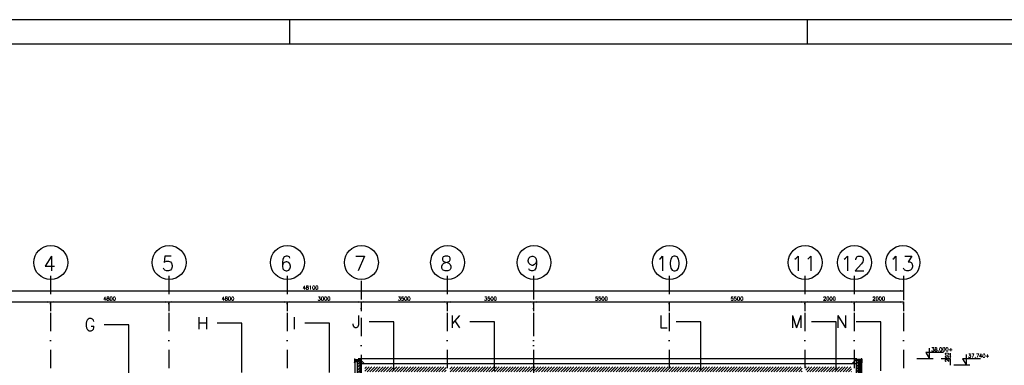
# Model space of a CAD drawing. Extents: x 0 to 118900, y 0 to 84100.
# Tile 16 of 16: x 44943 to 84883, y 70069 to 84100. Entities that reach past the tile are written whole.
import ezdxf
from ezdxf.enums import TextEntityAlignment as Align

# ---------------------------------------------------------------- set-up
doc = ezdxf.new("R2010")
doc.units = 0
doc.header["$LTSCALE"] = 60
doc.header["$MEASUREMENT"] = 0
doc.linetypes.add('CENTER', pattern=[50, 31.25, -6.25, 6.25, -6.25])
doc.linetypes.add('DASHDOT', pattern=[25, 12.5, -6.25, 0, -6.25])
doc.layers.get('0').update_dxf_attribs({"linetype": 'CONTINUOUS'})
for name, color, linetype in [('ARCEERKADER', 8, 'CONTINUOUS'), ('BETON', 8, 'CONTINUOUS'), ('DSN50', 1, 'CENTER'), ('HGTMAAT15', 3, 'CONTINUOUS'), ('KADER', 2, 'CONTINUOUS'), ('LAAG18', 3, 'CONTINUOUS'), ('LAAG25', 4, 'CONTINUOUS'), ('LAAG35', 7, 'CONTINUOUS'), ('LAAG50', 1, 'CONTINUOUS'), ('MAAT15', 3, 'CONTINUOUS'), ('MAAT20', 4, 'CONTINUOUS'), ('STRAMIEN', 3, 'DASHDOT')]:
    doc.layers.add(name, color=color, linetype=linetype)
doc.styles.add('ROMANS', font='romans')

# ---------------------------------------------------------------- blocks, each defined once
blk = doc.blocks.new('ZUDIMTUS')
at = {"color": 3}
blk.add_solid([(0, 0), (-800, -240), (-800, 240)], dxfattribs=at)
blk = doc.blocks.new('ZUHMAAT1')
at = {"layer": 'MAAT20'}
for p, q in [((4.31, 0), (4.31, 2.93)), ((5.26, 0), (0.92, 0)), ((3.3, 1.75), (4.31, 0)), ((8.1, 1.75), (3.3, 1.75))]:
    blk.add_line(p, q, dxfattribs=at)
blk = doc.blocks.new('ZUDIMEND')
blk.add_line((-800, 0), (-1600, 0))
at = {"color": 3}
blk.add_solid([(0, 0), (-800, -240), (-800, 240)], dxfattribs=at)
blk = doc.blocks.new('DRSBL')
at = {"linetype": 'Continuous'}
for p, q in [((0, 0), (-10, 0)), ((0, -20), (0, 0))]:
    blk.add_line(p, q, dxfattribs=at)
blk = doc.blocks.new('*X23')
at = {"color": 0}
for p, q in [((58638, 70200), (58707, 70269)), ((58638, 70088), (58758, 70208)), ((58638, 69976), (58758, 70096)), ((58638, 69863), (58758, 69983)), ((58938, 69827), (59120, 70009)), ((58938, 69939), (59008, 70009)), ((59033, 69809), (59233, 70009)), ((59145, 69809), (59345, 70009)), ((59257, 69809), (59457, 70009)), ((59369, 69809), (59569, 70009)), ((59482, 69809), (59682, 70009)), ((59594, 69809), (59794, 70009)), ((59706, 69809), (59906, 70009)), ((59818, 69809), (60018, 70009)), ((59931, 69809), (60131, 70009)), ((60043, 69809), (60243, 70009)), ((60155, 69809), (60355, 70009)), ((60267, 69809), (60467, 70009)), ((60380, 69809), (60580, 70009)), ((60492, 69809), (60692, 70009)), ((60604, 69809), (60804, 70009)), ((60716, 69809), (60916, 70009)), ((60829, 69809), (61029, 70009)), ((60941, 69809), (61141, 70009)), ((61053, 69809), (61253, 70009)), ((61166, 69809), (61366, 70009)), ((61278, 69809), (61478, 70009)), ((61390, 69809), (61590, 70009)), ((61502, 69809), (61702, 70009)), ((61615, 69809), (61815, 70009)), ((61727, 69809), (61927, 70009)), ((61839, 69809), (62039, 70009)), ((61951, 69809), (62151, 70009)), ((62064, 69809), (62239, 69984)), ((58638, 69751), (58758, 69871)), ((58638, 69639), (58758, 69759)), ((58638, 69527), (58758, 69647)), ((58638, 69414), (58758, 69534)), ((62176, 69809), (62239, 69872)), ((58638, 69302), (58758, 69422)), ((58638, 69190), (58758, 69310)), ((58638, 69078), (58758, 69198)), ((58638, 68965), (58758, 69085)), ((58638, 68853), (58758, 68973)), ((58638, 68741), (58758, 68861)), ((58638, 68629), (58758, 68749)), ((58638, 68516), (58758, 68636)), ((58638, 68404), (58758, 68524)), ((58675, 68329), (58758, 68412))]:
    blk.add_line(p, q, dxfattribs=at)
blk = doc.blocks.new('*X24')
at = {"color": 0}
for p, q in [((62388, 69909), (62488, 70009)), ((62400, 69809), (62600, 70009)), ((62513, 69809), (62713, 70009)), ((62625, 69809), (62825, 70009)), ((62737, 69809), (62937, 70009)), ((62849, 69809), (63049, 70009)), ((62962, 69809), (63162, 70009)), ((63074, 69809), (63274, 70009)), ((63186, 69809), (63386, 70009)), ((63298, 69809), (63498, 70009)), ((63411, 69809), (63611, 70009)), ((63523, 69809), (63723, 70009)), ((63635, 69809), (63835, 70009)), ((63747, 69809), (63947, 70009)), ((63860, 69809), (64060, 70009)), ((63972, 69809), (64172, 70009)), ((64084, 69809), (64284, 70009)), ((64196, 69809), (64396, 70009)), ((64309, 69809), (64509, 70009)), ((64421, 69809), (64621, 70009)), ((64533, 69809), (64733, 70009)), ((64645, 69809), (64845, 70009)), ((64758, 69809), (64958, 70009)), ((64870, 69809), (65070, 70009)), ((64982, 69809), (65182, 70009)), ((65094, 69809), (65294, 70009)), ((65207, 69809), (65407, 70009)), ((65319, 69809), (65519, 70009)), ((65431, 69809), (65631, 70009)), ((65543, 69809), (65743, 70009)), ((65656, 69809), (65856, 70009)), ((65768, 69809), (65968, 70009)), ((65880, 69809), (66080, 70009)), ((65992, 69809), (66192, 70009)), ((66105, 69809), (66305, 70009)), ((66217, 69809), (66417, 70009)), ((66329, 69809), (66529, 70009)), ((66441, 69809), (66641, 70009)), ((66554, 69809), (66754, 70009)), ((66666, 69809), (66866, 70009)), ((66778, 69809), (66978, 70009)), ((66890, 69809), (67090, 70009)), ((67003, 69809), (67203, 70009)), ((67115, 69809), (67315, 70009)), ((67227, 69809), (67427, 70009)), ((67339, 69809), (67539, 70009)), ((67452, 69809), (67652, 70009)), ((67564, 69809), (67764, 70009)), ((67676, 69809), (67876, 70009)), ((67788, 69809), (67988, 70009)), ((67901, 69809), (68101, 70009)), ((68013, 69809), (68213, 70009)), ((68125, 69809), (68325, 70009)), ((68237, 69809), (68437, 70009)), ((68350, 69809), (68550, 70009)), ((68462, 69809), (68662, 70009)), ((68574, 69809), (68774, 70009)), ((68686, 69809), (68886, 70009)), ((68799, 69809), (68999, 70009)), ((68911, 69809), (69111, 70009)), ((69023, 69809), (69223, 70009)), ((69135, 69809), (69335, 70009)), ((69248, 69809), (69448, 70009)), ((69360, 69809), (69560, 70009)), ((69472, 69809), (69672, 70009)), ((69584, 69809), (69784, 70009)), ((69697, 69809), (69897, 70009)), ((69809, 69809), (70009, 70009)), ((69921, 69809), (70121, 70009)), ((70034, 69809), (70234, 70009)), ((70146, 69809), (70346, 70009)), ((70258, 69809), (70458, 70009)), ((70370, 69809), (70570, 70009)), ((70483, 69809), (70683, 70009)), ((70595, 69809), (70795, 70009)), ((70707, 69809), (70907, 70009)), ((70819, 69809), (71019, 70009)), ((70932, 69809), (71132, 70009)), ((71044, 69809), (71244, 70009)), ((71156, 69809), (71356, 70009)), ((71268, 69809), (71468, 70009)), ((71381, 69809), (71581, 70009)), ((71493, 69809), (71693, 70009)), ((71605, 69809), (71805, 70009)), ((71717, 69809), (71917, 70009)), ((71830, 69809), (72030, 70009)), ((71942, 69809), (72142, 70009)), ((72054, 69809), (72254, 70009)), ((72166, 69809), (72366, 70009)), ((72279, 69809), (72479, 70009)), ((72391, 69809), (72591, 70009)), ((72503, 69809), (72703, 70009)), ((72615, 69809), (72815, 70009)), ((72728, 69809), (72928, 70009)), ((72840, 69809), (73040, 70009)), ((72952, 69809), (73152, 70009)), ((73064, 69809), (73264, 70009)), ((73177, 69809), (73377, 70009)), ((73289, 69809), (73489, 70009)), ((73401, 69809), (73601, 70009)), ((73513, 69809), (73713, 70009)), ((73626, 69809), (73826, 70009)), ((73738, 69809), (73938, 70009)), ((73850, 69809), (74050, 70009)), ((73962, 69809), (74162, 70009)), ((74075, 69809), (74275, 70009)), ((74187, 69809), (74387, 70009)), ((74299, 69809), (74499, 70009)), ((74411, 69809), (74611, 70009)), ((74524, 69809), (74724, 70009)), ((74636, 69809), (74836, 70009)), ((74748, 69809), (74948, 70009)), ((74860, 69809), (75060, 70009)), ((74973, 69809), (75173, 70009)), ((75085, 69809), (75285, 70009)), ((75197, 69809), (75397, 70009)), ((75309, 69809), (75509, 70009)), ((75422, 69809), (75622, 70009)), ((75534, 69809), (75734, 70009)), ((75646, 69809), (75846, 70009)), ((75758, 69809), (75958, 70009)), ((75871, 69809), (76071, 70009)), ((75983, 69809), (76183, 70009)), ((76095, 69809), (76295, 70009)), ((76207, 69809), (76407, 70009)), ((76320, 69809), (76520, 70009)), ((76432, 69809), (76632, 70009)), ((76544, 69809), (76688, 69953)), ((76838, 69991), (76856, 70009)), ((76838, 69879), (76969, 70009)), ((76881, 69809), (77081, 70009)), ((76993, 69809), (77193, 70009)), ((77105, 69809), (77305, 70009)), ((77218, 69809), (77418, 70009)), ((77330, 69809), (77530, 70009)), ((77442, 69809), (77642, 70009)), ((77554, 69809), (77754, 70009)), ((77667, 69809), (77867, 70009)), ((77779, 69809), (77979, 70009)), ((77891, 69809), (78091, 70009)), ((78003, 69809), (78203, 70009)), ((78116, 69809), (78316, 70009)), ((78228, 69809), (78428, 70009)), ((78340, 69809), (78540, 70009)), ((78452, 69809), (78652, 70009)), ((78565, 69809), (78688, 69932)), ((78868, 70225), (78912, 70269)), ((78868, 70112), (78988, 70232)), ((78868, 70000), (78988, 70120)), ((78868, 69888), (78988, 70008)), ((78868, 69776), (78988, 69896)), ((76656, 69809), (76688, 69841)), ((78677, 69809), (78688, 69820)), ((78868, 69663), (78988, 69783)), ((78868, 69551), (78988, 69671)), ((78868, 69439), (78988, 69559)), ((78868, 69327), (78988, 69447)), ((78868, 69214), (78988, 69334)), ((78868, 69102), (78988, 69222)), ((78868, 68990), (78988, 69110)), ((78868, 68878), (78988, 68998)), ((78868, 68765), (78988, 68885)), ((78868, 68653), (78988, 68773)), ((78868, 68541), (78988, 68661)), ((78868, 68429), (78988, 68549)), ((78868, 68316), (78988, 68436)), ((78868, 68204), (78988, 68324)), ((78868, 68092), (78988, 68212)), ((78868, 67980), (78988, 68100)), ((78868, 67867), (78988, 67987)), ((78868, 67755), (78988, 67875)), ((78868, 67643), (78988, 67763)), ((78868, 67531), (78988, 67651)), ((78868, 67418), (78988, 67538)), ((78868, 67306), (78988, 67426)), ((78868, 67194), (78988, 67314)), ((78868, 67082), (78988, 67202)), ((78868, 66969), (78988, 67089)), ((78868, 66857), (78988, 66977)), ((78868, 66745), (78988, 66865)), ((78868, 66633), (78988, 66753)), ((78868, 66520), (78988, 66640)), ((78868, 66408), (78988, 66528)), ((78868, 66296), (78988, 66416)), ((78868, 66183), (78988, 66303)), ((78868, 66071), (78988, 66191)), ((78868, 65959), (78988, 66079)), ((78868, 65847), (78988, 65967)), ((78868, 65734), (78988, 65854)), ((78868, 65622), (78988, 65742)), ((78868, 65510), (78988, 65630)), ((78868, 65398), (78988, 65518)), ((78868, 65285), (78988, 65405)), ((78868, 65173), (78988, 65293)), ((78868, 65061), (78988, 65181)), ((78868, 64949), (78988, 65069)), ((78868, 64836), (78988, 64956)), ((78868, 64724), (78988, 64844)), ((78868, 64612), (78988, 64732)), ((78877, 64509), (78988, 64620))]:
    blk.add_line(p, q, dxfattribs=at)

msp = doc.modelspace()

# ---------------------------------------------------------------- linework, layer by layer
at = {"layer": 'ARCEERKADER'}
for points in [[(58638, 68329), (58758, 68329), (58758, 70269), (58638, 70269), (58638, 68329)], [(78868, 64509), (78988, 64509), (78988, 70269), (78868, 70269), (78868, 64509)]]:
    msp.add_lwpolyline(points, dxfattribs=at)
at = {"layer": 'BETON'}
for points in [[(58758, 70269), (58638, 70269), (58758, 68329), (58638, 68329)], [(78988, 64509), (78868, 64509), (78988, 70269), (78912, 70269)]]:
    msp.add_solid(points, dxfattribs=at)
at = {"layer": 'KADER', "color": 3}
for p, q in [((55900, 83100), (55900, 84100)), ((76900, 83100), (76900, 84100))]:
    msp.add_line(p, q, dxfattribs=at)
msp.add_lwpolyline([(0, 0), (118900, 0), (118900, 0), (118900, 84100), (0, 84100)], close=True, dxfattribs=at)
at = {"layer": 'KADER'}
msp.add_lwpolyline([(1000, 1000), (117900, 1000), (117900, 1000), (117900, 83100), (1000, 83100)], close=True, dxfattribs=at)
at = {"layer": 'LAAG18'}
for p, q in [((78897, 70329), (58673, 70329)), ((58538, 70269), (58538, 68501)), ((58758, 70139), (78868, 70139)), ((79088, 70269), (79088, 58269))]:
    msp.add_line(p, q, dxfattribs=at)
at = {"layer": 'LAAG25'}
for p, q in [((58528, 70299), (58528, 70269)), ((58528, 70299), (58758, 70299)), ((58758, 70269), (58758, 70299)), ((58758, 70299), (58918, 70139)), ((78868, 70299), (78688, 70119)), ((79098, 70299), (78868, 70299)), ((78868, 70269), (78868, 70299)), ((79098, 70299), (79098, 70269)), ((58528, 70269), (58758, 70269)), ((58578, 70269), (58638, 70269)), ((58578, 70219), (58638, 70219)), ((79098, 70269), (78868, 70269)), ((79048, 70269), (78988, 70269)), ((79048, 70219), (78988, 70219)), ((79048, 58269), (79048, 70269))]:
    msp.add_line(p, q, dxfattribs=at)
at = {"layer": 'LAAG35'}
for p, q in [((58518, 70339), (58548, 70339)), ((58518, 70339), (58518, 70169)), ((58518, 70309), (58638, 70309)), ((79108, 70309), (78988, 70309)), ((79108, 70339), (79078, 70339)), ((79108, 70339), (79108, 70169)), ((58518, 70169), (58528, 70186)), ((58638, 70269), (58638, 68329)), ((58758, 70269), (58758, 68679)), ((78868, 70269), (78868, 64509)), ((78988, 70269), (78988, 64509)), ((79108, 70169), (79098, 70186))]:
    msp.add_line(p, q, dxfattribs=at)
at = {"layer": 'MAAT15'}
for p, q in [((32688, 73090), (80788, 73090)), ((80788, 73090), (80788, 72715)), ((41688, 72640), (46188, 72640)), ((46188, 72640), (50988, 72640)), ((46188, 72640), (46188, 72265)), ((50988, 72640), (55788, 72640)), ((50988, 72640), (50988, 72265)), ((55788, 72640), (58788, 72640)), ((55788, 72640), (55788, 72265)), ((58788, 72640), (62288, 72640)), ((58788, 72640), (58788, 72265)), ((62288, 72640), (65788, 72640)), ((62288, 72640), (62288, 72265)), ((65788, 72640), (71288, 72640)), ((65788, 72640), (65788, 72265)), ((71288, 72640), (76788, 72640)), ((71288, 72640), (71288, 72265)), ((76788, 72640), (78788, 72640)), ((76788, 72640), (76788, 72265)), ((78788, 72640), (80788, 72640)), ((78788, 72640), (78788, 72265)), ((80788, 72640), (80788, 72265)), ((82697, 70329), (82322, 70329)), ((82697, 70069), (82697, 70329))]:
    msp.add_line(p, q, dxfattribs=at)
at = {"layer": 'STRAMIEN'}
for p, q in [((46188, 73701), (46188, 48943)), ((50988, 73701), (50988, 48852)), ((55788, 73701), (55788, 48943)), ((58788, 73496), (58788, 49143)), ((62288, 73701), (62288, 49143)), ((65788, 73701), (65788, 69329)), ((65788, 73496), (65788, 49143)), ((71288, 73701), (71288, 49143)), ((76788, 73701), (76788, 49143)), ((78788, 73701), (78788, 49143)), ((80788, 73701), (80788, 49143))]:
    msp.add_line(p, q, dxfattribs=at)
at = {"layer": 'STRAMIEN', "linetype": 'Continuous'}
for centre in [(46202, 74240), (51002, 74240), (55802, 74240), (58802, 74240), (62302, 74240), (65805, 74240), (71302, 74240), (76802, 74240), (78802, 74240), (80770, 74240)]:
    msp.add_circle(centre, 689, dxfattribs=at)

# ---------------------------------------------------------------- block references
at = {"layer": 'DSN50', "xscale": 100, "yscale": 100, "zscale": 100}
for p in [(49370, 71718), (53950, 71780), (57506, 71780), (60119, 71840), (64197, 71840), (72576, 71840), (78063, 71840), (79870, 71840)]:
    msp.add_blockref('DRSBL', p, dxfattribs=at)
at = {"layer": 'HGTMAAT15', "xscale": 150, "yscale": 150, "zscale": 150}
for p in [(81202, 70329), (82697, 70069)]:
    msp.add_blockref('ZUHMAAT1', p, dxfattribs=at)
at = {"layer": 'LAAG18'}
for name in ['*X23', '*X24']:
    msp.add_blockref(name, (0, 0), dxfattribs=at)
at = {"layer": 'MAAT15', "xscale": 0.15, "yscale": 0.15, "zscale": 0.15}
for p in [(80788, 73090), (46188, 72640), (50988, 72640), (55788, 72640), (58788, 72640), (62288, 72640), (65788, 72640), (71288, 72640), (76788, 72640), (78788, 72640), (80788, 72640)]:
    msp.add_blockref('ZUDIMTUS', p, dxfattribs=at)
for name, p, rotation in [('ZUDIMTUS', (46188, 72640), 180), ('ZUDIMTUS', (50988, 72640), 180), ('ZUDIMTUS', (55788, 72640), 180), ('ZUDIMTUS', (58788, 72640), 180), ('ZUDIMTUS', (62288, 72640), 180), ('ZUDIMTUS', (65788, 72640), 180), ('ZUDIMTUS', (71288, 72640), 180), ('ZUDIMTUS', (76788, 72640), 180), ('ZUDIMTUS', (78788, 72640), 180), ('ZUDIMEND', (82697, 70329), 270)]:
    msp.add_blockref(name, p, dxfattribs=dict(at, rotation=rotation))

# ---------------------------------------------------------------- texts
at = {"layer": 'DSN50', "style": 'ROMANS'}
for s, p in [('G', (48020, 71718)), ('H', (52600, 71780)), ('I', (56156, 71780)), ('J', (58769, 71840)), ('K', (62847, 71840)), ('L', (71226, 71840)), ('M', (76713, 71840)), ('N', (78520, 71840))]:
    msp.add_text(s, height=500, dxfattribs=at).set_placement(p, align=Align.MIDDLE_RIGHT)
at = {"layer": 'HGTMAAT15', "style": 'ROMANS'}
for s, p in [('38.000+', (81917, 70640)), ('37.740+', (83412, 70380))]:
    msp.add_text(s, height=150, dxfattribs=at).set_placement(p)
at = {"layer": 'LAAG50', "style": 'ROMANS'}
for s, p in [('4', (46152, 73898)), ('5', (50952, 73898)), ('6', (55752, 73898)), ('7', (58752, 73898)), ('8', (62252, 73898)), ('9', (65754, 73898)), ('10', (71252, 73898)), ('11', (76752, 73898)), ('12', (78752, 73898)), ('13', (80719, 73898))]:
    msp.add_text(s, height=600, dxfattribs=at).set_placement(p, align=Align.CENTER)
at = {"layer": 'MAAT15', "style": 'ROMANS'}
for s, p in [('48100', (56738, 73150)), ('4800', (48588, 72700)), ('4800', (53388, 72700)), ('3000', (57288, 72700)), ('3500', (60538, 72700)), ('3500', (64038, 72700)), ('5500', (68538, 72700)), ('5500', (74038, 72700)), ('2000', (77788, 72700)), ('2000', (79788, 72700))]:
    msp.add_text(s, height=150, dxfattribs=at).set_placement(p, align=Align.CENTER)
msp.add_text('260', height=150, rotation=90, dxfattribs=at).set_placement((82637, 70395), align=Align.CENTER)

doc.saveas('drawing.dxf')
